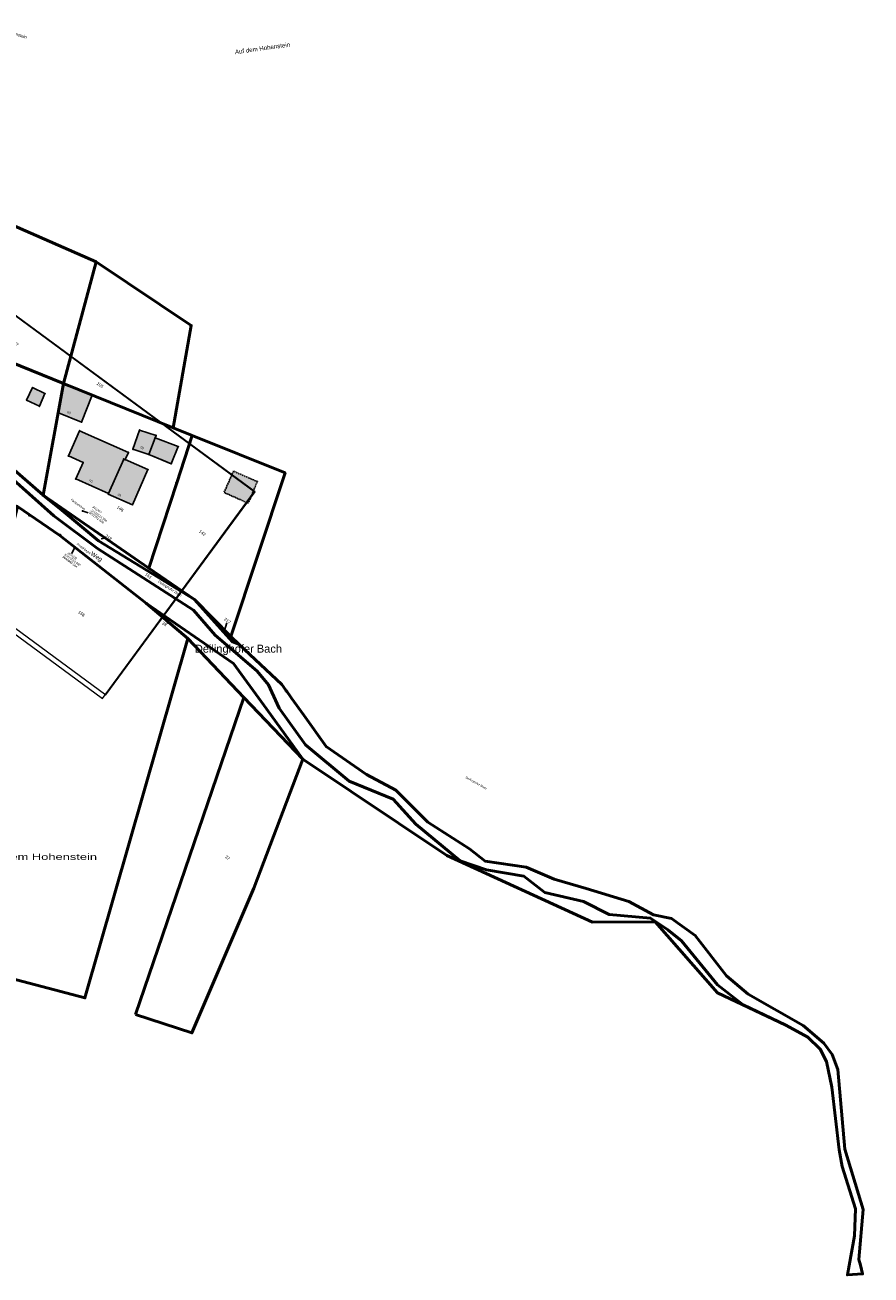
# Model space of a CAD drawing. Header units: metres. Extents: x 32415828 to 32417171, y 5689818 to 5692055.
# Tile 7 of 8: x 32416502 to 32416694, y 5691728 to 5692012. Entities that reach past the tile are written whole.
import ezdxf

# ---------------------------------------------------------------- set-up
doc = ezdxf.new("R2010")
doc.units = ezdxf.units.M
for name, pattern in [('1600.2028', [0]), ('1600.2305', [0.6, -0.2, 0.4]), ('1600.2505', [0]), ('1600.2507', [0]), ('1600.8201', [0.4, 0.2, -0.1, 0, -0.1])]:
    doc.linetypes.add(name, pattern=pattern)
doc.layers.get('0').update_dxf_attribs({"color": 1, "linetype": 'CONTINUOUS'})
for name, color, linetype in [('Flurstücke_ Grenzpunkte', 51, 'CONTINUOUS'), ('Gebäude', 9, 'CONTINUOUS'), ('Gebäude_ Funktion', 255, 'CONTINUOUS'), ('Lagebezeichnungen', 9, 'CONTINUOUS'), ('Plotboxen', 11, 'CONTINUOUS'), ('Standpunkte', 7, 'CONTINUOUS')]:
    doc.layers.add(name, color=color, linetype=linetype)
doc.styles.add('F 10 - Arial_ fett_ 10 pt', font='Arial.ttf')
doc.styles.add('F 16 - Lagebezeichnung_ Ortsteil', font='Arial.ttf')
doc.styles.add('F K 10 - Gewässer_ Gewässermerkmal_ Name', font='Arial.ttf')
doc.styles.add('F K 20 - Lagebezeichnung Gewanne', font='Arial.ttf', dxfattribs={"width": 1.5})
doc.styles.add('F K 24 - Lagebezeichnung Gewässer_ Großbuchstaben', font='Arial.ttf')
doc.styles.add('grün_ 0.25mm  rechts', font='Arial.ttf', dxfattribs={"width": 0.8})
doc.styles.add('Hausnummern NRW', font='Arial.ttf')
doc.styles.add('K 10 700 - Flurstücksnummer', font='Arial.ttf')

# ---------------------------------------------------------------- blocks, each defined once
blk = doc.blocks.new('Grenzpunkt mit Abmarkung')
at = {"color": 0, "lineweight": -2}
blk.add_lwpolyline([(0.433013, -0.25, -0.5773502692), (-0.433013, -0.25, -0.5773502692), (0, 0.5, -0.5773502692)], format="xyb", close=True, dxfattribs=at)
blk = doc.blocks.new('Grenzpunkt_ Abm. nach Quellenlage n. zu spezifizieren')
at = {"lineweight": -2}
blk.add_hatch(color=0, dxfattribs=at).paths.add_polyline_path([(0.165, 0), (0.159378, -0.042705), (0.142894, -0.0825), (0.116673, -0.116673), (0.0825, -0.142894), (0.042705, -0.159378), (0, -0.165), (-0.042705, -0.159378), (-0.0825, -0.142894), (-0.116673, -0.116673), (-0.142894, -0.0825), (-0.159378, -0.042705), (-0.165, 0), (-0.159378, 0.042705), (-0.142894, 0.0825), (-0.116673, 0.116673), (-0.0825, 0.142894), (-0.042705, 0.159378), (0, 0.165), (0.042705, 0.159378), (0.0825, 0.142894), (0.116673, 0.116673), (0.142894, 0.0825), (0.159378, 0.042705)], flags=0)
at = {"color": 0, "lineweight": -2}
blk.add_lwpolyline([(0.142894, -0.0825, -0.5773502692), (-0.142894, -0.0825, -0.5773502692), (0, 0.165, -0.5773502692)], format="xyb", close=True, dxfattribs=at)
blk = doc.blocks.new('S2505.639')
at = {"lineweight": -2}
for points in [[(0, 0.4), (0, 0), (-0.4, 0), (-0.385573, 0.10315), (-0.34525, 0.199182), (-0.281711, 0.281711), (-0.199182, 0.34525), (-0.10315, 0.385573)], [(0, 0), (0.4, 0), (0.390541, -0.089258), (0.361269, -0.174109), (0.313683, -0.250214), (0.250214, -0.313683), (0.174109, -0.361269), (0.089258, -0.390541), (0, -0.4)]]:
    blk.add_hatch(color=0, dxfattribs=at).paths.add_polyline_path(points, flags=0)
at = {"color": 0, "lineweight": -2}
for points in [[(0.45, 0), (-0.45, 0)], [(0, 0.45), (0, -0.45)]]:
    blk.add_lwpolyline(points, dxfattribs=at)
blk.add_lwpolyline([(0.34641, -0.2, -0.5773502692), (-0.34641, -0.2, -0.5773502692), (0, 0.4, -0.5773502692)], format="xyb", close=True, dxfattribs=at)
for p in [(-0.45, 0), (0, 0.45), (0.45, 0), (0, -0.45)]:
    blk.add_point(p, dxfattribs=at)
blk = doc.blocks.new('S2505.650')
at = {"lineweight": -2}
blk.add_hatch(color=0, dxfattribs=at).paths.add_polyline_path([(0.49, 0), (0.47997, -0.098636), (0.450289, -0.193234), (0.402174, -0.279921), (0.337594, -0.355148), (0.259192, -0.415836), (0.17018, -0.459499), (0.0742, -0.484349), (-0.024818, -0.489371), (-0.12282, -0.474358), (-0.215793, -0.439924), (-0.299932, -0.38748), (-0.371791, -0.319173), (-0.42843, -0.237798), (-0.467528, -0.146688), (-0.487486, -0.049572), (-0.487486, 0.049572), (-0.467528, 0.146688), (-0.42843, 0.237798), (-0.371791, 0.319173), (-0.299932, 0.38748), (-0.215793, 0.439924), (-0.12282, 0.474358), (-0.024818, 0.489371), (0.0742, 0.484349), (0.17018, 0.459499), (0.259192, 0.415836), (0.337594, 0.355148), (0.402174, 0.279921), (0.450289, 0.193234), (0.47997, 0.098636)], flags=0)
at = {"layer": 'Standpunkte', "color": 3, "lineweight": 25, "style": 'grün_ 0.25mm  rechts', "oblique": 20.00195663, "width": 0.8}
blk.add_attdef('PUNKTNUMMER', (1.933434, 0.306589, 265.988), '', height=0.5, rotation=323.65557891, dxfattribs=at)
blk = doc.blocks.new('O1078')
at = {"layer": 'Gebäude', "color": 7, "linetype": '1600.2507', "lineweight": 25}
blk.add_lwpolyline([(32416529.982, 5691914.516), (32416535.069, 5691912.393), (32416536.665, 5691916.339), (32416531.392, 5691918.285)], close=True, dxfattribs=at)
blk = doc.blocks.new('O84')
at = {"layer": 'Lagebezeichnungen', "color": 7, "lineweight": 35, "line_spacing_factor": 0.84, "style": 'F K 10 - Gewässer_ Gewässermerkmal_ Name'}
for insert, char_height, attachment_point, rotation in [((32416531.9112, 5691885.2509), 0.56, 7, 327.879539), ((32416604.507, 5691839.646), 0.49, 5, 330.653045)]:
    blk.add_mtext('Deilinghofer Bach', dxfattribs=dict(at, insert=insert, char_height=char_height, attachment_point=attachment_point, rotation=rotation))
at = {"layer": 'Lagebezeichnungen', "color": 7, "lineweight": 70, "insert": (32416550.385, 5691870.018), "char_height": 1.8, "attachment_point": 5, "line_spacing_factor": 0.84, "style": 'F K 24 - Lagebezeichnung Gewässer_ Großbuchstaben'}
blk.add_mtext('Deilinghofer Bach', dxfattribs=at)
blk = doc.blocks.new('O136')
at = {"layer": 'Flurstücke_ Grenzpunkte', "color": 7, "linetype": 'Continuous', "lineweight": 25}
blk.add_line((32416534.066904, 5691876.107533), (32416534.791084, 5691876.367069), dxfattribs=at)
at = {"layer": 'Flurstücke_ Grenzpunkte', "color": 7, "linetype": '1600.2028', "lineweight": 50}
blk.add_lwpolyline([(32416529.421, 5691880.577), (32416538.832, 5691872.583), (32416551.625, 5691859.193), (32416565.06, 5691845.132), (32416556.753, 5691856.58), (32416549.263, 5691866.9)], close=True, dxfattribs=at)
at = {"layer": 'Flurstücke_ Grenzpunkte', "color": 7, "lineweight": 35, "insert": (32416533.303488, 5691875.626359), "char_height": 0.7, "attachment_point": 8, "rotation": 323.65556929, "line_spacing_factor": 0.84, "style": 'K 10 700 - Flurstücksnummer'}
blk.add_mtext('38', dxfattribs=at)
at = {"layer": 'Lagebezeichnungen', "color": 7, "lineweight": 50, "attachment_point": 8, "line_spacing_factor": 0.84}
for insert, char_height, style in [((32416484.455, 5691835.61), 1.2, 'F 16 - Lagebezeichnung_ Ortsteil'), ((32416451.877, 5691768.373), 1, 'F 10 - Arial_ fett_ 10 pt')]:
    blk.add_mtext('Hohenstein', dxfattribs=dict(at, insert=insert, char_height=char_height, style=style))
at = {"layer": 'Lagebezeichnungen', "color": 7, "lineweight": 100, "insert": (32416503.496, 5691822.162), "char_height": 1.4, "attachment_point": 8, "line_spacing_factor": 0.84, "style": 'F K 20 - Lagebezeichnung Gewanne'}
blk.add_mtext('Unter dem Hohenstein', dxfattribs=at)
blk = doc.blocks.new('O148')
at = {"layer": 'Flurstücke_ Grenzpunkte', "color": 7, "linetype": '1600.2028', "lineweight": 50}
blk.add_lwpolyline([(32416488.234, 5691939.689), (32416510.521, 5691930.692), (32416517.936, 5691958.402), (32416495.582, 5691968.185)], close=True, dxfattribs=at)
at = {"layer": 'Flurstücke_ Grenzpunkte', "color": 7, "lineweight": 35, "insert": (32416499.514828, 5691939.418592), "char_height": 0.7, "attachment_point": 8, "rotation": 323.65556929, "line_spacing_factor": 0.84, "style": 'K 10 700 - Flurstücksnummer'}
blk.add_mtext('87', dxfattribs=at)
at = {"layer": 'Lagebezeichnungen', "color": 7, "lineweight": 50, "attachment_point": 5, "line_spacing_factor": 0.84, "style": 'F 10 - Arial_ fett_ 10 pt'}
for insert, char_height, rotation in [((32416497.901, 5692010.759), 0.7, 344.24704616), ((32416555.867, 5692007.046), 1, 7.90806757), ((32416741.672, 5691956.154), 1, 19.10219665)]:
    blk.add_mtext('Auf dem Hohenstein', dxfattribs=dict(at, insert=insert, char_height=char_height, rotation=rotation))
blk = doc.blocks.new('O152')
at = {"layer": 'Flurstücke_ Grenzpunkte', "color": 7, "linetype": '1600.2028', "lineweight": 50}
blk.add_lwpolyline([(32416457.387, 5691952.139), (32416469.47, 5691947.262), (32416488.234, 5691939.689), (32416495.582, 5691968.185), (32416465.089, 5691981.955)], close=True, dxfattribs=at)
at = {"layer": 'Flurstücke_ Grenzpunkte', "color": 7, "lineweight": 35, "insert": (32416486.442833, 5691943.101514), "char_height": 0.7, "attachment_point": 8, "rotation": 323.65556929, "line_spacing_factor": 0.84, "style": 'K 10 700 - Flurstücksnummer'}
blk.add_mtext('89', dxfattribs=at)
at = {"layer": 'Lagebezeichnungen', "color": 7, "lineweight": 50, "attachment_point": 5, "line_spacing_factor": 0.84, "style": 'F 10 - Arial_ fett_ 10 pt'}
for insert, char_height, rotation in [((32416497.901, 5692010.759), 0.7, 344.24704616), ((32416555.867, 5692007.046), 1, 7.90806757), ((32416741.672, 5691956.154), 1, 19.10219665)]:
    blk.add_mtext('Auf dem Hohenstein', dxfattribs=dict(at, insert=insert, char_height=char_height, rotation=rotation))
blk = doc.blocks.new('O176')
at = {"layer": 'Flurstücke_ Grenzpunkte', "color": 7, "linetype": '1600.2028', "lineweight": 50}
blk.add_lwpolyline([(32416526.952, 5691786.969), (32416539.77, 5691782.785), (32416553.872, 5691815.748), (32416565.06, 5691845.132), (32416551.625, 5691859.193)], close=True, dxfattribs=at)
at = {"layer": 'Flurstücke_ Grenzpunkte', "color": 7, "lineweight": 35, "insert": (32416547.684, 5691822.392), "char_height": 0.7, "attachment_point": 8, "rotation": 323.65556929, "line_spacing_factor": 0.84, "style": 'K 10 700 - Flurstücksnummer'}
blk.add_mtext('37', dxfattribs=at)
at = {"layer": 'Lagebezeichnungen', "color": 7, "lineweight": 50, "insert": (32416292.552, 5691961.752), "char_height": 1, "attachment_point": 5, "line_spacing_factor": 0.84, "style": 'F 10 - Arial_ fett_ 10 pt'}
blk.add_mtext('Unter dem Hohenstein', dxfattribs=at)
at = {"layer": 'Lagebezeichnungen', "color": 7, "lineweight": 50, "attachment_point": 5, "line_spacing_factor": 0.84, "style": 'F 10 - Arial_ fett_ 10 pt'}
for insert, char_height, rotation in [((32416212.256, 5691923.759), 1, 27.74445343), ((32416198.172, 5691916.492), 0.7, 27.37800804), ((32416481.954658, 5691916.10298), 0.65, 329.37261385)]:
    blk.add_mtext('Unter dem Hohenstein', dxfattribs=dict(at, insert=insert, char_height=char_height, rotation=rotation))
blk = doc.blocks.new('O201')
at = {"layer": 'Flurstücke_ Grenzpunkte', "color": 7, "linetype": '1600.2028', "lineweight": 50}
blk.add_lwpolyline([(32416505.887, 5691905.223), (32416529.959, 5691888.62), (32416536.315, 5691908.071), (32416539.84, 5691918.858), (32416535.549, 5691920.59), (32416510.521, 5691930.692)], close=True, dxfattribs=at)
at = {"layer": 'Flurstücke_ Grenzpunkte', "color": 7, "lineweight": 35, "insert": (32416523.251787, 5691901.889239), "char_height": 0.7, "attachment_point": 8, "rotation": 323.65556929, "line_spacing_factor": 0.84, "style": 'K 10 700 - Flurstücksnummer'}
blk.add_mtext('146', dxfattribs=at)
blk = doc.blocks.new('O224')
at = {"layer": 'Flurstücke_ Grenzpunkte', "color": 7, "linetype": '1600.2028', "lineweight": 50}
blk.add_lwpolyline([(32416474.709, 5691801.469), (32416515.398, 5691790.742), (32416538.832, 5691872.583), (32416529.421, 5691880.577), (32416509.72, 5691896.093), (32416500.02, 5691902.652), (32416487.874, 5691854.097), (32416487.146, 5691851.187)], close=True, dxfattribs=at)
at = {"layer": 'Flurstücke_ Grenzpunkte', "color": 7, "lineweight": 35, "insert": (32416514.420125, 5691877.982447), "char_height": 0.7, "attachment_point": 8, "rotation": 323.65556929, "line_spacing_factor": 0.84, "style": 'K 10 700 - Flurstücksnummer'}
blk.add_mtext('158', dxfattribs=at)
at = {"layer": 'Lagebezeichnungen', "color": 7, "lineweight": 50, "attachment_point": 8, "line_spacing_factor": 0.84}
for insert, char_height, style in [((32416484.455, 5691835.61), 1.2, 'F 16 - Lagebezeichnung_ Ortsteil'), ((32416451.877, 5691768.373), 1, 'F 10 - Arial_ fett_ 10 pt')]:
    blk.add_mtext('Hohenstein', dxfattribs=dict(at, insert=insert, char_height=char_height, style=style))
at = {"layer": 'Lagebezeichnungen', "color": 7, "lineweight": 100, "insert": (32416503.496, 5691822.162), "char_height": 1.4, "attachment_point": 8, "line_spacing_factor": 0.84, "style": 'F K 20 - Lagebezeichnung Gewanne'}
blk.add_mtext('Unter dem Hohenstein', dxfattribs=at)
blk = doc.blocks.new('O231')
at = {"layer": 'Flurstücke_ Grenzpunkte', "color": 7, "linetype": '1600.2028', "lineweight": 50}
blk.add_lwpolyline([(32416529.959, 5691888.62), (32416540.352, 5691881.452), (32416548.682, 5691873.072), (32416561.011, 5691910.311), (32416539.84, 5691918.858), (32416536.315, 5691908.071)], close=True, dxfattribs=at)
at = {"layer": 'Flurstücke_ Grenzpunkte', "color": 7, "lineweight": 35, "insert": (32416541.967255, 5691896.389262), "char_height": 0.7, "attachment_point": 8, "rotation": 323.65556929, "line_spacing_factor": 0.84, "style": 'K 10 700 - Flurstücksnummer'}
blk.add_mtext('142', dxfattribs=at)
at = {"layer": 'Lagebezeichnungen', "color": 7, "lineweight": 50, "insert": (32416292.552, 5691961.752), "char_height": 1, "attachment_point": 5, "line_spacing_factor": 0.84, "style": 'F 10 - Arial_ fett_ 10 pt'}
blk.add_mtext('Unter dem Hohenstein', dxfattribs=at)
at = {"layer": 'Lagebezeichnungen', "color": 7, "lineweight": 50, "attachment_point": 5, "line_spacing_factor": 0.84, "style": 'F 10 - Arial_ fett_ 10 pt'}
for insert, char_height, rotation in [((32416212.256, 5691923.759), 1, 27.74445343), ((32416198.172, 5691916.492), 0.7, 27.37800804), ((32416481.954658, 5691916.10298), 0.65, 329.37261385)]:
    blk.add_mtext('Unter dem Hohenstein', dxfattribs=dict(at, insert=insert, char_height=char_height, rotation=rotation))
blk = doc.blocks.new('O233')
at = {"layer": 'Flurstücke_ Grenzpunkte', "color": 7, "linetype": '1600.2028', "lineweight": 50}
blk.add_lwpolyline([(32416396.269, 5691819.374), (32416425.995, 5691812.897), (32416444.057, 5691808.962), (32416452.085, 5691838.843), (32416456.244, 5691854.325), (32416457.023, 5691857.22), (32416457.543, 5691859.149), (32416462.488, 5691877.561), (32416464.827, 5691886.269), (32416471.225, 5691910.085), (32416468.926, 5691916.674), (32416461.889, 5691919.871), (32416461.709, 5691919.257), (32416458.429, 5691908.072), (32416449.95, 5691910.35), (32416449.898, 5691910.168), (32416449.41, 5691908.441), (32416436.223, 5691912.203), (32416431.265, 5691894.911), (32416415.118, 5691899.068), (32416408.304, 5691870.256), (32416404.203, 5691852.917)], close=True, dxfattribs=at)
at = {"layer": 'Flurstücke_ Grenzpunkte', "color": 7, "lineweight": 35, "insert": (32416464.354118, 5691907.385613), "char_height": 0.7, "attachment_point": 8, "rotation": 323.65556929, "line_spacing_factor": 0.84, "style": 'K 10 700 - Flurstücksnummer'}
blk.add_mtext('124', dxfattribs=at)
at = {"layer": 'Lagebezeichnungen', "color": 7, "lineweight": 50, "attachment_point": 8, "line_spacing_factor": 0.84}
for insert, char_height, style in [((32416484.455, 5691835.61), 1.2, 'F 16 - Lagebezeichnung_ Ortsteil'), ((32416451.877, 5691768.373), 1, 'F 10 - Arial_ fett_ 10 pt')]:
    blk.add_mtext('Hohenstein', dxfattribs=dict(at, insert=insert, char_height=char_height, style=style))
at = {"layer": 'Lagebezeichnungen', "color": 7, "lineweight": 100, "insert": (32416503.496, 5691822.162), "char_height": 1.4, "attachment_point": 8, "line_spacing_factor": 0.84, "style": 'F K 20 - Lagebezeichnung Gewanne'}
blk.add_mtext('Unter dem Hohenstein', dxfattribs=at)
blk = doc.blocks.new('O245')
at = {"layer": 'Flurstücke_ Grenzpunkte', "color": 7, "linetype": '1600.2028', "lineweight": 50}
blk.add_lwpolyline([(32416458.776, 5691805.364), (32416474.709, 5691801.469), (32416487.146, 5691851.187), (32416478.945, 5691853.393), (32416476.481, 5691851.981), (32416475.694, 5691849.091), (32416472.802, 5691849.871), (32416473.583, 5691852.76), (32416472.184, 5691855.212)], close=True, dxfattribs=at)
at = {"layer": 'Flurstücke_ Grenzpunkte', "color": 7, "lineweight": 35, "insert": (32416468.882, 5691811.559), "char_height": 0.7, "attachment_point": 8, "rotation": 323.65556929, "line_spacing_factor": 0.84, "style": 'K 10 700 - Flurstücksnummer'}
blk.add_mtext('155', dxfattribs=at)
at = {"layer": 'Lagebezeichnungen', "color": 7, "lineweight": 50, "line_spacing_factor": 0.84}
for s, insert, char_height, attachment_point, style in [('Unter dem Hohenstein', (32416292.552, 5691961.752), 1, 5, 'F 10 - Arial_ fett_ 10 pt'), ('Hohenstein', (32416484.455, 5691835.61), 1.2, 8, 'F 16 - Lagebezeichnung_ Ortsteil'), ('Hohenstein', (32416451.877, 5691768.373), 1, 8, 'F 10 - Arial_ fett_ 10 pt')]:
    blk.add_mtext(s, dxfattribs=dict(at, insert=insert, char_height=char_height, attachment_point=attachment_point, style=style))
at = {"layer": 'Lagebezeichnungen', "color": 7, "lineweight": 50, "attachment_point": 5, "line_spacing_factor": 0.84, "style": 'F 10 - Arial_ fett_ 10 pt'}
for insert, char_height, rotation in [((32416212.256, 5691923.759), 1, 27.74445343), ((32416198.172, 5691916.492), 0.7, 27.37800804), ((32416481.954658, 5691916.10298), 0.65, 329.37261385)]:
    blk.add_mtext('Unter dem Hohenstein', dxfattribs=dict(at, insert=insert, char_height=char_height, rotation=rotation))
at = {"layer": 'Lagebezeichnungen', "color": 7, "lineweight": 100, "insert": (32416503.496, 5691822.162), "char_height": 1.4, "attachment_point": 8, "line_spacing_factor": 0.84, "style": 'F K 20 - Lagebezeichnung Gewanne'}
blk.add_mtext('Unter dem Hohenstein', dxfattribs=at)
blk = doc.blocks.new('O254')
at = {"layer": 'Flurstücke_ Grenzpunkte', "color": 7, "linetype": '1600.2028', "lineweight": 50}
blk.add_lwpolyline([(32416499.116, 5691908.715), (32416502.732, 5691905.568), (32416508.352, 5691900.555), (32416518.253, 5691893.107), (32416540.151, 5691879.081), (32416545.046, 5691873.341), (32416554.656, 5691865.169), (32416557.268, 5691862.05), (32416559.224, 5691857.733), (32416559.67, 5691856.757), (32416565.627, 5691848.376), (32416575.604, 5691840.077), (32416585.649, 5691836.029), (32416590.832, 5691830.314), (32416600.887, 5691821.988), (32416606.925, 5691819.937), (32416615.369, 5691818.467), (32416620.215, 5691814.751), (32416628.985, 5691812.722), (32416634.842, 5691809.74), (32416644.234, 5691808.907), (32416648.221, 5691806.261), (32416651.318, 5691803.77), (32416659.494, 5691793.709), (32416665.406, 5691789.196), (32416675.061, 5691784.499), (32416680.107, 5691781.797), (32416682.909, 5691779.071), (32416684.388, 5691776.254), (32416685.598, 5691770.443), (32416687.261, 5691756.112), (32416687.965, 5691752.371), (32416690.973, 5691742.703), (32416690.705, 5691736.543), (32416689.516, 5691729.808), (32416689.13, 5691727.627), (32416692.586, 5691727.888), (32416692.078, 5691729.843), (32416691.732, 5691731.171), (32416692.704, 5691742.546), (32416689.811, 5691752), (32416688.506, 5691756.3), (32416686.923, 5691774.463), (32416685.668, 5691777.888), (32416683.741, 5691780.438), (32416679.033, 5691784.491), (32416666.525, 5691791.559), (32416661.612, 5691795.737), (32416654.447, 5691804.978), (32416649.059, 5691808.833), (32416644.945, 5691809.69), (32416639.345, 5691812.722), (32416629.592, 5691815.634), (32416622.317, 5691817.765), (32416615.912, 5691820.506), (32416606.614, 5691821.857), (32416603.03, 5691824.686), (32416593.518, 5691830.775), (32416586.225, 5691838.046), (32416579.588, 5691841.665), (32416570.354, 5691847.993), (32416565.258, 5691855.139), (32416562.502, 5691859.015), (32416562.162, 5691859.493), (32416561.481, 5691860.451), (32416561.295, 5691860.711), (32416561.207, 5691860.835), (32416560.262, 5691862.161), (32416550.515, 5691871.229), (32416549.002, 5691871.838), (32416540.352, 5691881.452), (32416518.471, 5691894.869), (32416510.161, 5691901.867), (32416505.887, 5691905.223), (32416498.249, 5691911.946)], dxfattribs=at)
at = {"layer": 'Flurstücke_ Grenzpunkte', "color": 7, "lineweight": 35, "insert": (32416529.675, 5691886.592), "char_height": 0.7, "attachment_point": 8, "rotation": 323.65557, "line_spacing_factor": 0.84, "style": 'K 10 700 - Flurstücksnummer'}
blk.add_mtext('161', dxfattribs=at)
at = {"layer": 'Lagebezeichnungen', "color": 7, "lineweight": 35, "line_spacing_factor": 0.84, "style": 'F K 10 - Gewässer_ Gewässermerkmal_ Name'}
for insert, char_height, attachment_point, rotation in [((32416531.911, 5691885.251), 0.56, 7, 327.87954), ((32416604.507, 5691839.646), 0.49, 5, 330.65305)]:
    blk.add_mtext('Deilinghofer Bach', dxfattribs=dict(at, insert=insert, char_height=char_height, attachment_point=attachment_point, rotation=rotation))
at = {"layer": 'Lagebezeichnungen', "color": 7, "lineweight": 70, "insert": (32416550.385, 5691870.018), "char_height": 1.8, "attachment_point": 5, "line_spacing_factor": 0.84, "style": 'F K 24 - Lagebezeichnung Gewässer_ Großbuchstaben'}
blk.add_mtext('Deilinghofer Bach', dxfattribs=at)
blk = doc.blocks.new('O260')
at = {"layer": 'Flurstücke_ Grenzpunkte', "color": 7, "linetype": '1600.2028', "lineweight": 50}
blk.add_lwpolyline([(32416510.521, 5691930.692), (32416535.549, 5691920.59), (32416539.632, 5691943.903), (32416517.936, 5691958.402)], close=True, dxfattribs=at)
at = {"layer": 'Flurstücke_ Grenzpunkte', "color": 7, "lineweight": 35, "insert": (32416518.65824, 5691930.054535), "char_height": 0.7, "attachment_point": 8, "rotation": 323.65556929, "line_spacing_factor": 0.84, "style": 'K 10 700 - Flurstücksnummer'}
blk.add_mtext('105', dxfattribs=at)
blk = doc.blocks.new('O290')
at = {"layer": 'Flurstücke_ Grenzpunkte', "color": 7, "linetype": 'Continuous', "lineweight": 25}
blk.add_line((32416547.736105, 5691876.15674), (32416547.163, 5691874.205), dxfattribs=at)
at = {"layer": 'Flurstücke_ Grenzpunkte', "color": 7, "linetype": '1600.2028', "lineweight": 50}
blk.add_lwpolyline([(32416540.352, 5691881.452), (32416549.002, 5691871.838), (32416550.515, 5691871.229), (32416548.682, 5691873.072)], close=True, dxfattribs=at)
at = {"layer": 'Flurstücke_ Grenzpunkte', "color": 7, "lineweight": 35, "insert": (32416547.883, 5691876.657), "char_height": 0.7, "attachment_point": 5, "rotation": 323.65556929, "line_spacing_factor": 0.84, "style": 'K 10 700 - Flurstücksnummer'}
blk.add_mtext('217', dxfattribs=at)
at = {"layer": 'Lagebezeichnungen', "color": 7, "lineweight": 50, "insert": (32416292.552, 5691961.752), "char_height": 1, "attachment_point": 5, "line_spacing_factor": 0.84, "style": 'F 10 - Arial_ fett_ 10 pt'}
blk.add_mtext('Unter dem Hohenstein', dxfattribs=at)
at = {"layer": 'Lagebezeichnungen', "color": 7, "lineweight": 50, "attachment_point": 5, "line_spacing_factor": 0.84, "style": 'F 10 - Arial_ fett_ 10 pt'}
for insert, char_height, rotation in [((32416212.256, 5691923.759), 1, 27.74445343), ((32416198.172, 5691916.492), 0.7, 27.37800804), ((32416481.954658, 5691916.10298), 0.65, 329.37261385)]:
    blk.add_mtext('Unter dem Hohenstein', dxfattribs=dict(at, insert=insert, char_height=char_height, rotation=rotation))
blk = doc.blocks.new('O292')
at = {"layer": 'Flurstücke_ Grenzpunkte', "color": 7, "linetype": 'Continuous', "lineweight": 25}
blk.add_line((32416520.122866, 5691895.48152), (32416519.096652, 5691895.287141), dxfattribs=at)
at = {"layer": 'Flurstücke_ Grenzpunkte', "color": 7, "linetype": '1600.2028', "lineweight": 50}
blk.add_lwpolyline([(32416505.887, 5691905.223), (32416510.161, 5691901.867), (32416518.471, 5691894.869), (32416540.352, 5691881.452), (32416529.959, 5691888.62)], close=True, dxfattribs=at)
at = {"layer": 'Flurstücke_ Grenzpunkte', "color": 7, "lineweight": 35, "insert": (32416520.780404, 5691895.606066), "char_height": 0.7, "attachment_point": 5, "rotation": 323.65556929, "line_spacing_factor": 0.84, "style": 'K 10 700 - Flurstücksnummer'}
blk.add_mtext('218', dxfattribs=at)
at = {"layer": 'Lagebezeichnungen', "color": 7, "lineweight": 50, "insert": (32416292.552, 5691961.752), "char_height": 1, "attachment_point": 5, "line_spacing_factor": 0.84, "style": 'F 10 - Arial_ fett_ 10 pt'}
blk.add_mtext('Unter dem Hohenstein', dxfattribs=at)
at = {"layer": 'Lagebezeichnungen', "color": 7, "lineweight": 50, "attachment_point": 5, "line_spacing_factor": 0.84, "style": 'F 10 - Arial_ fett_ 10 pt'}
for insert, char_height, rotation in [((32416212.256, 5691923.759), 1, 27.74445343), ((32416198.172, 5691916.492), 0.7, 27.37800804), ((32416481.954658, 5691916.10298), 0.65, 329.37261385)]:
    blk.add_mtext('Unter dem Hohenstein', dxfattribs=dict(at, insert=insert, char_height=char_height, rotation=rotation))
blk = doc.blocks.new('O296')
at = {"layer": 'Flurstücke_ Grenzpunkte', "color": 7, "linetype": '1600.2028', "lineweight": 50}
blk.add_lwpolyline([(32416326.429, 5691947.938), (32416340.06, 5691944.348), (32416352.686, 5691942.653), (32416357.622, 5691942.384), (32416375.394, 5691941.416), (32416396.074, 5691942.057), (32416409.963, 5691938.484), (32416411.337, 5691938.13), (32416423.351, 5691933.872), (32416441.871, 5691928.357), (32416445.755, 5691927.201), (32416450.519, 5691925.037), (32416461.889, 5691919.871), (32416468.926, 5691916.674), (32416472.553, 5691915.026), (32416471.225, 5691910.085), (32416474.13, 5691909.335), (32416500.02, 5691902.652), (32416509.72, 5691896.093), (32416529.421, 5691880.577), (32416549.263, 5691866.9), (32416556.753, 5691856.58), (32416565.06, 5691845.132), (32416597.89, 5691823.178), (32416631.044, 5691808.031), (32416645.325, 5691808.083), (32416659.538, 5691791.877), (32416675.061, 5691784.499), (32416665.406, 5691789.196), (32416659.494, 5691793.709), (32416651.318, 5691803.77), (32416648.221, 5691806.261), (32416644.234, 5691808.907), (32416634.842, 5691809.74), (32416628.985, 5691812.722), (32416620.215, 5691814.751), (32416615.369, 5691818.467), (32416606.925, 5691819.937), (32416600.887, 5691821.988), (32416590.832, 5691830.314), (32416585.649, 5691836.029), (32416575.604, 5691840.077), (32416565.627, 5691848.376), (32416559.67, 5691856.757), (32416559.224, 5691857.733), (32416557.268, 5691862.05), (32416554.656, 5691865.169), (32416545.046, 5691873.341), (32416540.151, 5691879.081), (32416518.253, 5691893.107), (32416508.352, 5691900.555), (32416502.732, 5691905.568), (32416499.116, 5691908.715), (32416497.371, 5691911.045), (32416495.668, 5691912.209), (32416487.843, 5691917.558), (32416486.472, 5691918.073), (32416476.06, 5691915.506), (32416469.091, 5691923.028), (32416442.102, 5691936.252), (32416425.547, 5691940.978), (32416412.694, 5691941.676), (32416384.859, 5691948.028), (32416341.261, 5691948.899), (32416327.908, 5691952.962)], close=True, dxfattribs=at)
at = {"layer": 'Flurstücke_ Grenzpunkte', "color": 7, "lineweight": 35, "insert": (32416483.458, 5691911.379), "char_height": 0.7, "attachment_point": 5, "rotation": 323.65557, "line_spacing_factor": 0.84, "style": 'K 10 700 - Flurstücksnummer'}
blk.add_mtext('222', dxfattribs=at)
at = {"layer": 'Lagebezeichnungen', "color": 7, "lineweight": 50, "insert": (32416292.552, 5691961.752), "char_height": 1, "attachment_point": 5, "line_spacing_factor": 0.84, "style": 'F 10 - Arial_ fett_ 10 pt'}
blk.add_mtext('Unter dem Hohenstein', dxfattribs=at)
at = {"layer": 'Lagebezeichnungen', "color": 7, "lineweight": 50, "attachment_point": 5, "line_spacing_factor": 0.84, "style": 'F 10 - Arial_ fett_ 10 pt'}
for insert, char_height, rotation in [((32416212.256, 5691923.759), 1, 27.74445), ((32416198.172, 5691916.492), 0.7, 27.37801), ((32416481.955, 5691916.103), 0.65, 329.37261)]:
    blk.add_mtext('Unter dem Hohenstein', dxfattribs=dict(at, insert=insert, char_height=char_height, rotation=rotation))
blk = doc.blocks.new('O300')
at = {"layer": 'Flurstücke_ Grenzpunkte', "color": 7, "linetype": '1600.2028', "lineweight": 50}
blk.add_lwpolyline([(32416417.604, 5691954.497), (32416422.296, 5691952.515), (32416429.597, 5691951.293), (32416442.841, 5691944.881), (32416448.803, 5691943.845), (32416452.753, 5691938.505), (32416463.723, 5691933.035), (32416473.981, 5691927.92), (32416480.755, 5691923.623), (32416488.15, 5691921.593), (32416493.544, 5691918.69), (32416498.249, 5691911.946), (32416505.887, 5691905.223), (32416510.521, 5691930.692), (32416488.234, 5691939.689), (32416469.47, 5691947.262), (32416457.387, 5691952.139), (32416422.149, 5691966.364)], close=True, dxfattribs=at)
at = {"layer": 'Flurstücke_ Grenzpunkte', "color": 7, "lineweight": 35, "insert": (32416491.775009, 5691927.982598), "char_height": 0.7, "attachment_point": 5, "rotation": 323.65556929, "line_spacing_factor": 0.84, "style": 'K 10 700 - Flurstücksnummer'}
blk.add_mtext('226', dxfattribs=at)
at = {"layer": 'Lagebezeichnungen', "color": 7, "lineweight": 50, "insert": (32416292.552, 5691961.752), "char_height": 1, "attachment_point": 5, "line_spacing_factor": 0.84, "style": 'F 10 - Arial_ fett_ 10 pt'}
blk.add_mtext('Unter dem Hohenstein', dxfattribs=at)
at = {"layer": 'Lagebezeichnungen', "color": 7, "lineweight": 50, "attachment_point": 5, "line_spacing_factor": 0.84, "style": 'F 10 - Arial_ fett_ 10 pt'}
for insert, char_height, rotation in [((32416212.256, 5691923.759), 1, 27.74445343), ((32416198.172, 5691916.492), 0.7, 27.37800804), ((32416481.954658, 5691916.10298), 0.65, 329.37261385)]:
    blk.add_mtext('Unter dem Hohenstein', dxfattribs=dict(at, insert=insert, char_height=char_height, rotation=rotation))
blk = doc.blocks.new('O1106')
at = {"layer": 'Gebäude', "color": 7, "linetype": '1600.2305', "lineweight": 25}
blk.add_lwpolyline([(32416529.982, 5691914.516), (32416535.069, 5691912.393)], dxfattribs=at)
blk = doc.blocks.new('O825')
at = {"layer": 'Gebäude', "color": 7, "linetype": '1600.2505', "lineweight": 25}
blk.add_lwpolyline([(32416520.793, 5691905.639), (32416520.724, 5691905.483), (32416526.215, 5691903.08), (32416529.748, 5691911.091), (32416524.561, 5691913.351), (32416524.252, 5691913.485)], close=True, dxfattribs=at)
at = {"layer": 'Lagebezeichnungen', "color": 7, "lineweight": 25, "insert": (32416523.174, 5691905.065), "char_height": 0.5, "attachment_point": 8, "rotation": 336.42, "line_spacing_factor": 0.84, "style": 'Hausnummern NRW'}
blk.add_mtext('33', dxfattribs=at)
blk = doc.blocks.new('O828')
at = {"layer": 'Gebäude', "color": 7, "linetype": '1600.2505', "lineweight": 25}
blk.add_lwpolyline([(32416520.793, 5691905.639), (32416524.252, 5691913.485), (32416524.561, 5691913.351), (32416525.328, 5691915.001), (32416514.203, 5691919.942), (32416511.649, 5691914.196), (32416514.993, 5691912.711), (32416513.329, 5691908.948)], close=True, dxfattribs=at)
at = {"layer": 'Gebäude_ Funktion', "color": 7, "lineweight": 25, "insert": (32416516.642, 5691908.134), "char_height": 0.5, "attachment_point": 8, "rotation": 336.024, "line_spacing_factor": 0.84, "style": 'Hausnummern NRW'}
blk.add_mtext('(1)', dxfattribs=at)
blk = doc.blocks.new('O831')
at = {"layer": 'Gebäude', "color": 7, "linetype": '1600.2505', "lineweight": 25}
blk.add_lwpolyline([(32416514.655, 5691921.891), (32416517.064, 5691928.018), (32416510.586, 5691930.446), (32416509.401, 5691923.988)], close=True, dxfattribs=at)
at = {"layer": 'Gebäude_ Funktion', "color": 7, "lineweight": 25, "insert": (32416511.625, 5691923.745), "char_height": 0.5, "attachment_point": 8, "rotation": 338.247, "line_spacing_factor": 0.84, "style": 'Hausnummern NRW'}
blk.add_mtext('(2)', dxfattribs=at)
blk = doc.blocks.new('O834')
at = {"layer": 'Gebäude', "color": 7, "linetype": '1600.2505', "lineweight": 25}
blk.add_lwpolyline([(32416529.982, 5691914.516), (32416535.069, 5691912.393), (32416536.665, 5691916.339), (32416531.392, 5691918.285), (32416531.609, 5691918.865), (32416527.882, 5691920.079), (32416526.337, 5691915.723)], close=True, dxfattribs=at)
at = {"layer": 'Gebäude_ Funktion', "color": 7, "lineweight": 25, "insert": (32416528.283, 5691915.71), "char_height": 0.5, "attachment_point": 8, "rotation": 341.694, "line_spacing_factor": 0.84, "style": 'Hausnummern NRW'}
blk.add_mtext('(3)', dxfattribs=at)
blk = doc.blocks.new('O947')
at = {"layer": 'Gebäude', "color": 7, "linetype": '1600.2505', "lineweight": 25}
blk.add_lwpolyline([(32416506.288, 5691928.396), (32416503.479, 5691929.774), (32416502.118, 5691926.919), (32416505.029, 5691925.509)], close=True, dxfattribs=at)
blk = doc.blocks.new('O1050')
at = {"layer": 'Gebäude', "color": 7, "linetype": '1600.8201', "lineweight": 25}
blk.add_lwpolyline([(32416549.264, 5691910.714), (32416547.11, 5691905.858), (32416552.634, 5691903.428), (32416554.7, 5691908.332)], close=True, dxfattribs=at)

msp = doc.modelspace()

# ---------------------------------------------------------------- hatches: boundary and pattern name
at = {"layer": 'Gebäude', "lineweight": 25, "true_color": 0xcccccc}
for points in [[(32416509.401, 5691923.988), (32416510.586, 5691930.446), (32416517.064, 5691928.018), (32416514.655, 5691921.891)], [(32416509.401, 5691923.988), (32416510.586, 5691930.446), (32416517.064, 5691928.018), (32416514.655, 5691921.891)], [(32416505.029, 5691925.509), (32416502.118, 5691926.919), (32416503.479, 5691929.774), (32416506.288, 5691928.396)], [(32416505.029, 5691925.509), (32416502.118, 5691926.919), (32416503.479, 5691929.774), (32416506.288, 5691928.396)], [(32416526.337, 5691915.723), (32416527.882, 5691920.079), (32416531.609, 5691918.865), (32416531.392, 5691918.285), (32416536.665, 5691916.339), (32416535.069, 5691912.393), (32416529.982, 5691914.516)], [(32416526.337, 5691915.723), (32416527.882, 5691920.079), (32416531.609, 5691918.865), (32416531.392, 5691918.285), (32416536.665, 5691916.339), (32416535.069, 5691912.393), (32416529.982, 5691914.516)]]:
    msp.add_hatch(color=254, dxfattribs=at).paths.add_polyline_path(points, flags=0)
at = {"layer": 'Gebäude', "lineweight": 25, "true_color": 0x999999}
for points in [[(32416513.329, 5691908.948), (32416514.993, 5691912.711), (32416511.649, 5691914.196), (32416514.203, 5691919.942), (32416525.328, 5691915.001), (32416524.561, 5691913.351), (32416524.252, 5691913.485), (32416520.793, 5691905.639)], [(32416513.329, 5691908.948), (32416514.993, 5691912.711), (32416511.649, 5691914.196), (32416514.203, 5691919.942), (32416525.328, 5691915.001), (32416524.561, 5691913.351), (32416524.252, 5691913.485), (32416520.793, 5691905.639)], [(32416524.252, 5691913.485), (32416524.561, 5691913.351), (32416529.748, 5691911.091), (32416526.215, 5691903.08), (32416520.724, 5691905.483), (32416520.793, 5691905.639)], [(32416524.252, 5691913.485), (32416524.561, 5691913.351), (32416529.748, 5691911.091), (32416526.215, 5691903.08), (32416520.724, 5691905.483), (32416520.793, 5691905.639)], [(32416554.7, 5691908.332), (32416552.634, 5691903.428), (32416547.11, 5691905.858), (32416549.264, 5691910.714)], [(32416554.7, 5691908.332), (32416552.634, 5691903.428), (32416547.11, 5691905.858), (32416549.264, 5691910.714)]]:
    msp.add_hatch(color=253, dxfattribs=at).paths.add_polyline_path(points, flags=0)

# ---------------------------------------------------------------- linework, layer by layer
at = {"layer": 'Gebäude', "color": 7, "lineweight": 25}
for p in [(32416510.586, 5691930.446), (32416503.479, 5691929.774), (32416506.288, 5691928.396), (32416517.064, 5691928.018), (32416502.118, 5691926.919), (32416505.029, 5691925.509), (32416509.401, 5691923.988), (32416514.655, 5691921.891), (32416514.203, 5691919.942), (32416527.882, 5691920.079), (32416531.392, 5691918.285), (32416531.609, 5691918.865), (32416536.665, 5691916.339), (32416511.649, 5691914.196), (32416524.252, 5691913.485), (32416524.561, 5691913.351), (32416525.328, 5691915.001), (32416526.337, 5691915.723), (32416529.982, 5691914.516), (32416514.993, 5691912.711), (32416529.748, 5691911.091), (32416535.069, 5691912.393), (32416513.329, 5691908.948), (32416520.724, 5691905.483), (32416520.793, 5691905.639), (32416526.215, 5691903.08)]:
    msp.add_point(p, dxfattribs=at)
at = {"layer": 'Plotboxen', "color": 7, "linetype": 'Continuous', "lineweight": 18}
for points in [[(32416456.382212, 5691905.313367), (32416519.394056, 5691858.951309), (32416554.004106, 5691905.990702), (32416490.992261, 5691952.352759)], [(32416456.534398, 5691906.58509), (32416520.166454, 5691859.766701), (32416554.183865, 5691906.000625), (32416490.55181, 5691952.819014)]]:
    msp.add_lwpolyline(points, close=True, dxfattribs=at)
at = {"layer": 'Standpunkte', "color": 3, "linetype": 'Continuous', "lineweight": 25}
for p, q in [((32416516.161831, 5691901.215252, 267.173), (32416515.022634, 5691901.588615, 267.173)), ((32416512.441845, 5691891.950321, 267.241), (32416512.942067, 5691893.09516, 267.241))]:
    msp.add_line(p, q, dxfattribs=at)

# ---------------------------------------------------------------- block references
at = {"layer": 'Flurstücke_ Grenzpunkte', "color": 7, "true_color": 0xffffff}
for name in ['O84', 'O254', 'O152', 'O148', 'O300', 'O176', 'O231', 'O245', 'O290', 'O292', 'O296', 'O260', 'O201', 'O233', 'O224', 'O136']:
    msp.add_blockref(name, (0, 0), dxfattribs=at)
at = {"layer": 'Flurstücke_ Grenzpunkte', "color": 7, "xscale": 0.4, "yscale": 0.4}
for name, p in [('Grenzpunkt mit Abmarkung', (32416510.521, 5691930.692)), ('Grenzpunkt mit Abmarkung', (32416535.549, 5691920.59)), ('Grenzpunkt mit Abmarkung', (32416536.315, 5691908.071)), ('Grenzpunkt_ Abm. nach Quellenlage n. zu spezifizieren', (32416502.732, 5691905.568)), ('Grenzpunkt mit Abmarkung', (32416505.887, 5691905.223)), ('Grenzpunkt_ Abm. nach Quellenlage n. zu spezifizieren', (32416510.161, 5691901.867)), ('Grenzpunkt_ Abm. nach Quellenlage n. zu spezifizieren', (32416508.352, 5691900.555)), ('Grenzpunkt mit Abmarkung', (32416509.72, 5691896.093)), ('Grenzpunkt_ Abm. nach Quellenlage n. zu spezifizieren', (32416518.471, 5691894.869)), ('Grenzpunkt_ Abm. nach Quellenlage n. zu spezifizieren', (32416518.253, 5691893.107)), ('Grenzpunkt mit Abmarkung', (32416529.959, 5691888.62)), ('Grenzpunkt mit Abmarkung', (32416529.421, 5691880.577))]:
    msp.add_blockref(name, p, dxfattribs=at)
at = {"layer": 'Gebäude', "color": 7, "true_color": 0xffffff}
for name in ['O831', 'O947', 'O828', 'O834', 'O1078', 'O825', 'O1106', 'O1050']:
    msp.add_blockref(name, (0, 0), dxfattribs=at)
at = {"layer": 'Standpunkte', "color": 7}
ref = msp.add_blockref('S2505.650', (32416514.904, 5691901.628, 267.173), dxfattribs=dict(at, xscale=0.5, yscale=0.5, rotation=323.6555789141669))
ref.add_attrib('PUNKTNUMMER', '801007', (32416517.038159, 5691902.4628, 267.173), dxfattribs={"color": 3, "lineweight": 25, "height": 0.5, "rotation": 323.65557891, "style": 'grün_ 0.25mm  rechts', "oblique": 20.00195663, "width": 0.8})
at = {"layer": 'Standpunkte', "color": 3, "xscale": 0.4, "yscale": 0.4, "rotation": 323.6555789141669}
msp.add_blockref('S2505.639', (32416502.79, 5691900.704, 266.927), dxfattribs=at)
at = {"layer": 'Standpunkte', "color": 7}
ref = msp.add_blockref('S2505.650', (32416513.03, 5691893.184, 267.241), dxfattribs=dict(at, xscale=0.5, yscale=0.5, rotation=323.6555789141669))
ref.add_attrib('PUNKTNUMMER', '801006', (32416511.412042, 5691891.963109, 267.241), dxfattribs={"color": 3, "lineweight": 25, "height": 0.5, "rotation": 323.65557891, "style": 'grün_ 0.25mm  rechts', "oblique": 20.00195663, "width": 0.8})

# ---------------------------------------------------------------- texts
at = {"layer": 'Lagebezeichnungen', "color": 7, "lineweight": 50, "insert": (32416517.984019, 5691891.157745), "char_height": 1, "attachment_point": 5, "rotation": 326.47326032, "line_spacing_factor": 0.84, "style": 'F 10 - Arial_ fett_ 10 pt'}
msp.add_mtext('Weg', dxfattribs=at)
at = {"layer": 'Standpunkte', "color": 3, "lineweight": 25, "char_height": 0.5, "attachment_point": 7, "rotation": 323.65556929, "line_spacing_factor": 0.84, "style": 'grün_ 0.25mm  rechts'}
for s, insert in [('Farbzeichen', (32416512.146427, 5691904.073254)), ('32416514.904\\P5691901.628', (32416516.2491, 5691901.165125, 267.173)), ('Plastikkegel', (32416513.414852, 5691893.85929)), ('32416513.030\\P5691893.184', (32416510.209802, 5691891.079929, 267.241))]:
    msp.add_mtext(s, dxfattribs=dict(at, insert=insert))

doc.saveas('drawing.dxf')
